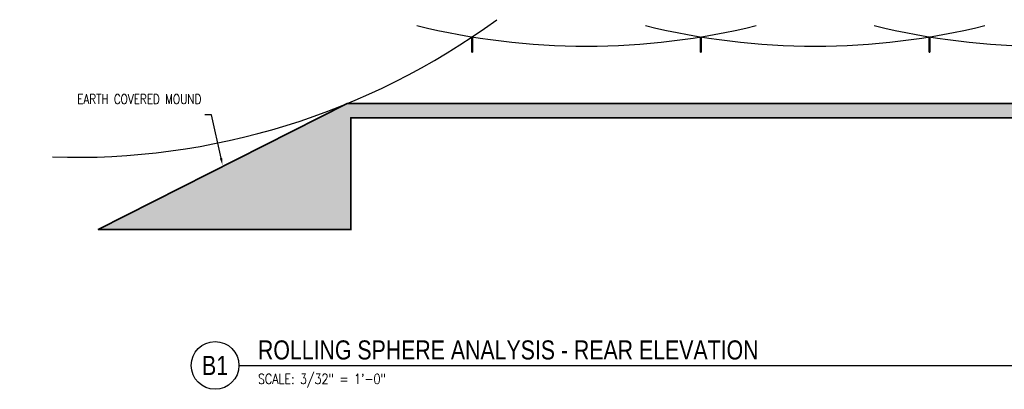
# Model space of a CAD drawing. Header units: inches. Extents: x -23339 to 14690, y -1465 to 1552.
# Tile 1 of 6: x -2729 to -1075, y -1465 to -845. Entities that reach past the tile are written whole.
import ezdxf
from ezdxf import colors
from ezdxf.entities.mleader import LeaderData, LeaderLine
from ezdxf.enums import TextEntityAlignment as Align
from ezdxf.math import Vec2, Vec3

# ---------------------------------------------------------------- set-up
doc = ezdxf.new("R2010")
doc.units = ezdxf.units.IN
doc.header["$MEASUREMENT"] = 0
for name, color, linetype, lineweight in [('E-ANNO-NOTE', 2, 'Continuous', 25), ('E-ANNO-SYMB', 2, 'Continuous', 25), ('E-GRND-CIRC', 4, 'Continuous', 50), ('E-LTNG-TERM', 3, 'Continuous', 35), ('G-Bgrd-Std-Scrn', 8, 'Continuous', 35)]:
    doc.layers.add(name, color=color, linetype=linetype, lineweight=lineweight)
doc.layers.add('E-DETL-PATT', color=1, linetype='Continuous')
doc.styles.add('Annotative', font='romans.shx', dxfattribs={"width": 0.8})
doc.styles.add('ROMANS', font='ROMANS.shx', dxfattribs={"width": 0.8})
doc.styles.add('Title', font='swiss.ttf', dxfattribs={"height": 0.25})

# ---------------------------------------------------------------- blocks, each defined once
blk = doc.blocks.new('EF - AIR TERMINAL - FB - Lightning Protection - Air Terminal-V5-Section 1')
for p, q in [((-168.4, 290), (-168.4, 268)), ((-168.4, 290), (-168, 290)), ((-168, 290), (-167.6, 290)), ((-167.6, 268), (-167.6, 290)), ((-168.5, 268), (-168.8, 266)), ((-168.5, 268), (-168, 268)), ((-168, 268), (-167.5, 268)), ((-167.3, 266), (-167.5, 268))]:
    blk.add_line(p, q)
at = {"flags": 128}
for points in [[(-168.4, 290), (-168.4, 290.2), (-168.4, 290.4), (-168.4, 290.6), (-168.3, 290.8), (-168.3, 291), (-168.3, 291.2), (-168.2, 291.5), (-168.1, 291.7), (-168.1, 291.9), (-168, 292)], [(-168, 292), (-167.9, 291.8), (-167.9, 291.6), (-167.8, 291.4), (-167.8, 291.2), (-167.7, 291), (-167.7, 290.8), (-167.7, 290.6), (-167.7, 290.4), (-167.6, 290.2), (-167.6, 290)]]:
    blk.add_lwpolyline(points, dxfattribs=at)
blk = doc.blocks.new('2ft air terminal')
blk.add_lwpolyline([(4040.9, 612.9), (4042.4, 612.9)])
blk.add_blockref('EF - AIR TERMINAL - FB - Lightning Protection - Air Terminal-V5-Section 1', (4209.6, 346.9))
blk = doc.blocks.new('*U155')
for q in [(4.678, 0), (19.35, 0)]:
    blk.add_line((0, 0), q)
blk.add_circle((-0.313, 0), 0.313)
at = {"style": 'Title', "width": 0.8}
for tag, p, height in [('TITLE', (0.25, 0.078), 0.25), ('SCALE', (0.25, -0.177), 0.125)]:
    blk.add_attdef(tag, p, '', height=height, dxfattribs=at)
blk.add_attdef('NUMBER', text='', height=0.25, dxfattribs=at).set_placement((-0.313, 0), align=Align.MIDDLE_CENTER)

msp = doc.modelspace()

# ---------------------------------------------------------------- hatches: boundary and pattern name
at = {"layer": 'E-DETL-PATT'}
h = msp.add_hatch(dxfattribs=at)
h.set_pattern_fill('EARTH', color=256, scale=48)
h.set_pattern_definition([(0, (0, 960), (12, 12), [12, -12]), (0, (0, 964.5), (12, 12), [12, -12]), (0, (0, 969), (12, 12), [12, -12]), (90, (1.5, 970.5), (-12, 12), [12, -12]), (90, (6, 970.5), (-12, 12), [12, -12]), (90, (10.5, 970.5), (-12, 12), [12, -12])])
h.paths.add_polyline_path([(-223.35718, -985.46), (-2178.79759, -985.46), (-2597.00612, -1196.82), (-2173.07738, -1196.82), (-2173.07738, -1009.46), (-229.07738, -1009.46), (-229.07738, -1196.82), (194.85135, -1196.82)])

# ---------------------------------------------------------------- linework, layer by layer
at = {"layer": 'E-GRND-CIRC', "lineweight": -3}
for centre, start, end in [((-2635.56512, 124.19947, -1724.82713), 268.16698646, 306.1395462), ((-1777.06535, 310.84311, -1724.82713), 256.26653731, 283.73346269), ((-1393.08941, 310.84311, -1724.82713), 256.26653731, 283.73346269), ((-1009.06535, 310.84311, -1724.82713), 256.26653731, 283.73346269)]:
    msp.add_arc(centre, 1200, start, end, dxfattribs=at)
at = {"layer": 'G-Bgrd-Std-Scrn'}
msp.add_lwpolyline([(-2173.07738, -1197.87613), (-2173.07738, -1009.46), (-229.07738, -1009.46), (-229.07738, -1196.82), (194.85135, -1196.82), (-223.35718, -985.46), (-2178.79759, -985.46), (-2597.00612, -1196.82), (-2173.07738, -1196.82)], dxfattribs=at)

# ---------------------------------------------------------------- block references
at = {"layer": 'E-ANNO-SYMB', "lineweight": -3}
ref = msp.add_blockref('*U155', (-2360.80322, -1424.91747), dxfattribs=dict(at, xscale=128, yscale=128, zscale=128))
ref.add_attrib('SCALE', 'SCALE: 3/32" = 1\'-0"', dxfattribs={"layer": '0', "height": 17, "style": 'ROMANS', "width": 0.8}).set_placement((-2328.80322, -1447.5445), align=Align.MIDDLE_LEFT)
ref.add_attrib('TITLE', 'ROLLING SPHERE ANALYSIS - REAR ELEVATION', (-2328.80322, -1414.91747), dxfattribs={"layer": '0', "height": 32, "style": 'Title', "width": 0.8})
ref.add_attrib('NUMBER', 'B1', dxfattribs={"layer": '0', "height": 32, "style": 'Title', "width": 0.8}).set_placement((-2400.8098, -1424.91747), align=Align.MIDDLE_CENTER)
at = {"layer": 'E-LTNG-TERM', "lineweight": -3}
for p in [(-6010.68842, -1512.42696), (-5626.68842, -1512.42696), (-5242.68842, -1512.42696)]:
    msp.add_blockref('2ft air terminal', p, dxfattribs=at)

# ---------------------------------------------------------------- leaders
at = {"layer": 'E-ANNO-NOTE', "linetype": 'Continuous', "lineweight": -3}
ml = msp.add_multileader_mtext('Standard', dxfattribs=at)
ml.set_content('EARTH COVERED MOUND', color=256, style='Annotative')
ml.set_leader_properties(color=1)
ml.build(insert=Vec2(0, 0))
ml.multileader.update_dxf_attribs({"text_right_attachment_type": 3, "dogleg_length": 0.36, "arrow_head_size": 12, "scale": 128})
ctx = ml.context
ctx.base_point, ctx.scale, ctx.char_height, ctx.arrow_head_size, ctx.landing_gap_size, ctx.plane_origin = Vec3(-2582.64274, -978.05656, 1724.82713), 128, 16, 12, 5.76, Vec3(-2306.884, -1014.23392, 1724.82713)
ctx.right_attachment, ctx.text_align_type = 3, 2
notes = []
notes.append((ctx, [(0, (1, 1, 0), (-2406.9852, -1004.72323, 1724.82713), (-1, 0), 11.14706, [(0, [(-2388.31329, -1089.01332, 1724.82713)], 0, [])])]))
ctx.mtext.insert, ctx.mtext.width, ctx.mtext.defined_height, ctx.mtext.alignment, ctx.mtext.flow_direction = Vec3(-2423.89226, -970.05656, 1724.82713), 163.3970409, 47.59287, 3, 5
for ctx, leaders in notes:
    for number, flags, end, landing, length, lines in leaders:
        leader = LeaderData()
        leader.index, (leader.has_last_leader_line, leader.has_dogleg_vector, leader.attachment_direction) = number, flags
        leader.last_leader_point, leader.dogleg_vector, leader.dogleg_length = Vec3(end), Vec3(landing), length
        for number, points, colour, breaks in lines:
            line = LeaderLine()
            line.index, line.vertices, line.color, line.breaks = number, Vec3.list(points), colors.encode_raw_color(colour), breaks
            leader.lines.append(line)
        ctx.leaders.append(leader)

doc.saveas('drawing.dxf')
